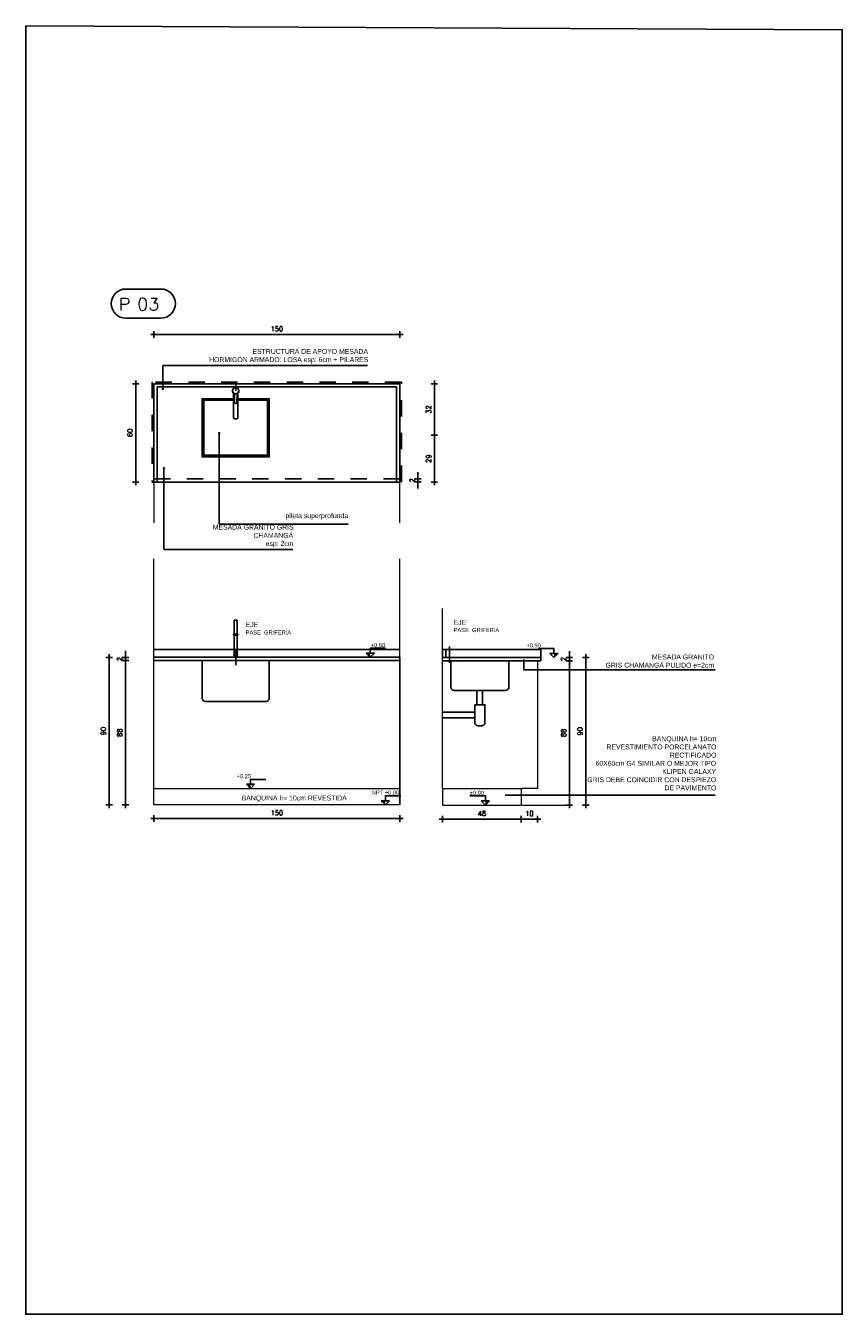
# Model space of a CAD drawing. Header units: millimetres. Extents: x 2889.7 to 2958.5, y 1033.7 to 1094.5.
# Tile 30 of 32: x 2933.9 to 2938.9, y 1051.9 to 1059.7. Entities that reach past the tile are written whole.
import ezdxf
from ezdxf.enums import TextEntityAlignment as Align

# ---------------------------------------------------------------- set-up
doc = ezdxf.new("R2010")
doc.units = ezdxf.units.MM
doc.linetypes.add('DASHDOT', pattern=[25.4, 12.7, -6.35, 0, -6.35])
doc.linetypes.add('HIDDEN2', pattern=[4.7625, 3.175, -1.5875])
for name, color, linetype in [('0.05 GRIS 253', 253, 'Continuous'), ('1MUROS-MV3', 3, 'Continuous'), ('A EQUIPAMIENTO', 5, 'Continuous'), ('A MURO', 1, 'Continuous'), ('A Muro visto', 2, 'Continuous'), ('A PROYECCION 2', 2, 'Continuous'), ('A PROYECCION DISC', 9, 'HIDDEN2'), ('A TABIQUE', 2, 'Continuous'), ('ACOT-P', 2, 'Continuous'), ('TEXTOS', 2, 'Continuous'), ('TXT COTA', 3, 'Continuous')]:
    doc.layers.add(name, color=color, linetype=linetype)
doc.styles.add('arial', font='arial.ttf')
doc.styles.add('ROMANS', font='romans.shx')
doc.styles.add('SaAS simplex', font='simplex.shx', dxfattribs={"width": 0.8})
doc.dimstyles.new('COTAS 125', dxfattribs={"dimscale": 0.01, "dimtxt": 15, "dimasz": 8, "dimexe": 5, "dimexo": 20, "dimgap": 10, "dimtad": 0, "dimzin": 9, "dimdsep": 46, "dimtxsty": 'SaAS simplex', "dimblk": 'OBLIQUE', "dimcen": 0, "dimclrd": 8, "dimclre": 8, "dimclrt": 256, "dimadec": 1, "dimazin": 0, "dimtfac": 1, "dimtmove": 2, "dimatfit": 3, "dimldrblk": 'OBLIQUE', "dimfxl": 10, "dimlwd": -1, "dimlwe": -1, "dimarcsym": 0})
doc.dimstyles.new('ESC20', dxfattribs={"dimtxt": 0.03, "dimasz": 0.02, "dimexe": 0, "dimexo": 0, "dimgap": 0.02, "dimtad": 1, "dimtoh": 1, "dimdec": 0, "dimlfac": 100, "dimzin": 12, "dimdsep": 46, "dimtxsty": 'ROMANS', "dimblk1": 'PUNTO', "dimblk2": 'PUNTO', "dimsah": 1, "dimcen": 0, "dimse1": 1, "dimse2": 1, "dimclrd": 1, "dimclre": 1, "dimadec": 0, "dimazin": 0, "dimtfac": 0.1, "dimtdec": 0, "dimtix": 1, "dimtmove": 2, "dimatfit": 3, "dimldrblk": 'PUNTO', "dimfxl": 1, "dimtvp": 0.7, "dimtolj": 1, "dimtzin": 0, "dimarcsym": 0})
pattern_1 = [(0, (-1.9765, -23.8834), (0, 6.985), [5.08, -1.905]), (90, (-1.9765, -23.8834), (-6.985, 4e-16), [5.08, -1.905])]

# ---------------------------------------------------------------- blocks, each defined once
blk = doc.blocks.new('*U2')
for p, q in [((-0.273, 0.158), (0.153, 0.158)), ((-0.273, -0.198), (0.153, -0.198))]:
    blk.add_line(p, q)
for centre, start, end in [((-0.273, -0.02), 90, 270), ((0.153, -0.02), 270, 90)]:
    blk.add_arc(centre, 0.178, start, end)
at = {"style": 'ROMANS', "width": 1.1}
blk.add_text('P', height=0.15, dxfattribs=at).set_placement((-0.365, -0.102))
at = {"color": 0, "linetype": 'ByBlock', "style": 'ROMANS', "width": 1.05}
blk.add_attdef('NRO', text='', height=0.15, dxfattribs=at).set_placement((0, -0.027), align=Align.MIDDLE)
blk = doc.blocks.new('PUNTO')
for p, q in [((-1, 0), (1, 0)), ((0, 1), (0, -1))]:
    blk.add_line(p, q)
at = {"const_width": 0.3}
blk.add_lwpolyline([(-0.15, 0, 1), (0.15, 0, 1)], format="xyb", close=True, dxfattribs=at)
blk = doc.blocks.new('*D289')
at = {"layer": 'ACOT-P', "color": 8, "lineweight": -2, "transparency": 16777216}
blk.add_line((2934.5545, 1057.5265), (2934.5545, 1056.9665), dxfattribs=at)
at = {"layer": 'ACOT-P', "color": 8, "lineweight": -2, "transparency": 16777216, "xscale": 0.02, "yscale": 0.02, "zscale": 0.02}
for p, rotation in [((2934.5545, 1057.5465), 90), ((2934.5545, 1056.9465), 270)]:
    blk.add_blockref('PUNTO', p, dxfattribs=dict(at, rotation=rotation))
at = {"layer": 'ACOT-P', "color": 0, "transparency": 16777216, "insert": (2934.5195, 1057.2465), "char_height": 0.03, "attachment_point": 5, "rotation": 90, "style": 'ROMANS'}
blk.add_mtext('\\A1;60', dxfattribs=at)
blk = doc.blocks.new('*D290')
at = {"layer": 'ACOT-P', "color": 8, "lineweight": -2, "transparency": 16777216}
blk.add_line((2936.146, 1057.8465), (2934.686, 1057.8465), dxfattribs=at)
at = {"layer": 'ACOT-P', "color": 8, "lineweight": -2, "transparency": 16777216, "xscale": 0.02, "yscale": 0.02, "zscale": 0.02, "rotation": 180}
blk.add_blockref('PUNTO', (2934.666, 1057.8465), dxfattribs=at)
at = {"layer": 'ACOT-P', "color": 8, "lineweight": -2, "transparency": 16777216, "xscale": 0.02, "yscale": 0.02, "zscale": 0.02}
blk.add_blockref('PUNTO', (2936.166, 1057.8465), dxfattribs=at)
at = {"layer": 'ACOT-P', "color": 0, "transparency": 16777216, "insert": (2935.416, 1057.8815), "char_height": 0.03, "attachment_point": 5, "style": 'ROMANS'}
blk.add_mtext('\\A1;150', dxfattribs=at)
blk = doc.blocks.new('_Oblique')
at = {"color": 0, "linetype": 'ByBlock', "lineweight": -2}
blk.add_line((-0.5, -0.5), (0.5, 0.5), dxfattribs=at)
blk = doc.blocks.new('*D291')
at = {"layer": 'ACOT-P', "color": 8, "lineweight": -2, "transparency": 16777216}
for p, q in [((2936.2775, 1056.9865), (2936.2775, 1057.0065)), ((2936.2775, 1056.9471), (2936.2775, 1056.9665)), ((2936.2775, 1056.9271), (2936.2775, 1056.9071))]:
    blk.add_line(p, q, dxfattribs=at)
at = {"layer": 'ACOT-P', "color": 8, "lineweight": -2, "transparency": 16777216, "xscale": 0.02, "yscale": 0.02, "zscale": 0.02}
for p, rotation in [((2936.2775, 1056.9665), 270), ((2936.2775, 1056.9471), 90)]:
    blk.add_blockref('PUNTO', p, dxfattribs=dict(at, rotation=rotation))
at = {"layer": 'ACOT-P', "color": 0, "transparency": 16777216, "insert": (2936.2425, 1056.9568), "char_height": 0.03, "attachment_point": 5, "rotation": 90, "style": 'ROMANS'}
blk.add_mtext('\\A1;2', dxfattribs=at)
blk = doc.blocks.new('*D292')
at = {"layer": 'ACOT-P', "color": 8, "lineweight": -2, "transparency": 16777216}
blk.add_line((2936.3775, 1057.2115), (2936.3775, 1056.9665), dxfattribs=at)
at = {"layer": 'ACOT-P', "color": 8, "lineweight": -2, "transparency": 16777216, "xscale": 0.02, "yscale": 0.02, "zscale": 0.02}
for p, rotation in [((2936.3775, 1057.2315), 90), ((2936.3775, 1056.9465), 270)]:
    blk.add_blockref('PUNTO', p, dxfattribs=dict(at, rotation=rotation))
at = {"layer": 'ACOT-P', "color": 0, "transparency": 16777216, "insert": (2936.3425, 1057.089), "char_height": 0.03, "attachment_point": 5, "rotation": 90, "style": 'ROMANS'}
blk.add_mtext('\\A1;29', dxfattribs=at)
blk = doc.blocks.new('*D293')
at = {"layer": 'ACOT-P', "color": 8, "lineweight": -2, "transparency": 16777216}
blk.add_line((2936.3775, 1057.2515), (2936.3775, 1057.5265), dxfattribs=at)
at = {"layer": 'ACOT-P', "color": 8, "lineweight": -2, "transparency": 16777216, "xscale": 0.02, "yscale": 0.02, "zscale": 0.02}
for p, rotation in [((2936.3775, 1057.5465), 90), ((2936.3775, 1057.2315), 270)]:
    blk.add_blockref('PUNTO', p, dxfattribs=dict(at, rotation=rotation))
at = {"layer": 'ACOT-P', "color": 0, "transparency": 16777216, "insert": (2936.3425, 1057.389), "char_height": 0.03, "attachment_point": 5, "rotation": 90, "style": 'ROMANS'}
blk.add_mtext('\\A1;32', dxfattribs=at)
blk = doc.blocks.new('*D294')
at = {"layer": 'ACOT-P', "color": 8, "lineweight": -2, "transparency": 16777216}
blk.add_line((2934.4922, 1055.8366), (2934.4922, 1054.9966), dxfattribs=at)
at = {"layer": 'ACOT-P', "color": 8, "lineweight": -2, "transparency": 16777216, "xscale": 0.02, "yscale": 0.02, "zscale": 0.02}
for p, rotation in [((2934.4922, 1055.8566), 90), ((2934.4922, 1054.9766), 270)]:
    blk.add_blockref('PUNTO', p, dxfattribs=dict(at, rotation=rotation))
at = {"layer": 'ACOT-P', "color": 0, "transparency": 16777216, "insert": (2934.4572, 1055.4166), "char_height": 0.03, "attachment_point": 5, "rotation": 90, "style": 'ROMANS'}
blk.add_mtext('\\A1;88', dxfattribs=at)
blk = doc.blocks.new('*D295')
at = {"layer": 'ACOT-P', "color": 8, "lineweight": -2, "transparency": 16777216}
blk.add_line((2934.3922, 1055.8566), (2934.3922, 1054.9966), dxfattribs=at)
at = {"layer": 'ACOT-P', "color": 8, "lineweight": -2, "transparency": 16777216, "xscale": 0.02, "yscale": 0.02, "zscale": 0.02}
for p, rotation in [((2934.3922, 1055.8766), 90), ((2934.3922, 1054.9766), 270)]:
    blk.add_blockref('PUNTO', p, dxfattribs=dict(at, rotation=rotation))
at = {"layer": 'ACOT-P', "color": 0, "transparency": 16777216, "insert": (2934.3572, 1055.4266), "char_height": 0.03, "attachment_point": 5, "rotation": 90, "style": 'ROMANS'}
blk.add_mtext('\\A1;90', dxfattribs=at)
blk = doc.blocks.new('*D296')
at = {"layer": 'ACOT-P', "color": 8, "lineweight": -2, "transparency": 16777216}
for p, q in [((2934.4922, 1055.8966), (2934.4922, 1055.9166)), ((2934.4922, 1055.8766), (2934.4922, 1055.8566)), ((2934.4922, 1055.8366), (2934.4922, 1055.8166))]:
    blk.add_line(p, q, dxfattribs=at)
at = {"layer": 'ACOT-P', "color": 8, "lineweight": -2, "transparency": 16777216, "xscale": 0.02, "yscale": 0.02, "zscale": 0.02}
for p, rotation in [((2934.4922, 1055.8766), 270), ((2934.4922, 1055.8566), 90)]:
    blk.add_blockref('PUNTO', p, dxfattribs=dict(at, rotation=rotation))
at = {"layer": 'ACOT-P', "color": 0, "transparency": 16777216, "insert": (2934.4572, 1055.8666), "char_height": 0.03, "attachment_point": 5, "rotation": 90, "style": 'ROMANS'}
blk.add_mtext('\\A1;2', dxfattribs=at)
blk = doc.blocks.new('*D297')
at = {"layer": 'ACOT-P', "color": 8, "lineweight": -2, "transparency": 16777216}
blk.add_line((2936.146, 1054.8926), (2934.686, 1054.8926), dxfattribs=at)
at = {"layer": 'ACOT-P', "color": 8, "lineweight": -2, "transparency": 16777216, "xscale": 0.02, "yscale": 0.02, "zscale": 0.02, "rotation": 180}
blk.add_blockref('PUNTO', (2934.666, 1054.8926), dxfattribs=at)
at = {"layer": 'ACOT-P', "color": 8, "lineweight": -2, "transparency": 16777216, "xscale": 0.02, "yscale": 0.02, "zscale": 0.02}
blk.add_blockref('PUNTO', (2936.166, 1054.8926), dxfattribs=at)
at = {"layer": 'ACOT-P', "color": 0, "transparency": 16777216, "insert": (2935.416, 1054.9276), "char_height": 0.03, "attachment_point": 5, "style": 'ROMANS'}
blk.add_mtext('\\A1;150', dxfattribs=at)
blk = doc.blocks.new('*D298')
at = {"layer": 'ACOT-P', "color": 8, "lineweight": -2, "transparency": 16777216}
blk.add_line((2936.4474, 1054.8884), (2936.8874, 1054.8884), dxfattribs=at)
at = {"layer": 'ACOT-P', "color": 8, "lineweight": -2, "transparency": 16777216, "xscale": 0.02, "yscale": 0.02, "zscale": 0.02, "rotation": 180}
blk.add_blockref('PUNTO', (2936.4274, 1054.8884), dxfattribs=at)
at = {"layer": 'ACOT-P', "color": 8, "lineweight": -2, "transparency": 16777216, "xscale": 0.02, "yscale": 0.02, "zscale": 0.02}
blk.add_blockref('PUNTO', (2936.9074, 1054.8884), dxfattribs=at)
at = {"layer": 'ACOT-P', "color": 0, "transparency": 16777216, "insert": (2936.6674, 1054.9234), "char_height": 0.03, "attachment_point": 5, "style": 'ROMANS'}
blk.add_mtext('\\A1;48', dxfattribs=at)
blk = doc.blocks.new('*D299')
at = {"layer": 'ACOT-P', "color": 8, "lineweight": -2, "transparency": 16777216}
blk.add_line((2937.2013, 1055.8352), (2937.2013, 1054.9952), dxfattribs=at)
at = {"layer": 'ACOT-P', "color": 8, "lineweight": -2, "transparency": 16777216, "xscale": 0.02, "yscale": 0.02, "zscale": 0.02}
for p, rotation in [((2937.2013, 1055.8552), 90), ((2937.2013, 1054.9752), 270)]:
    blk.add_blockref('PUNTO', p, dxfattribs=dict(at, rotation=rotation))
at = {"layer": 'ACOT-P', "color": 0, "transparency": 16777216, "insert": (2937.1663, 1055.4152), "char_height": 0.03, "attachment_point": 5, "rotation": 90, "style": 'ROMANS'}
blk.add_mtext('\\A1;88', dxfattribs=at)
blk = doc.blocks.new('*D300')
at = {"layer": 'ACOT-P', "color": 8, "lineweight": -2, "transparency": 16777216}
blk.add_line((2937.3013, 1055.8552), (2937.3013, 1054.9952), dxfattribs=at)
at = {"layer": 'ACOT-P', "color": 8, "lineweight": -2, "transparency": 16777216, "xscale": 0.02, "yscale": 0.02, "zscale": 0.02}
for p, rotation in [((2937.3013, 1055.8752), 90), ((2937.3013, 1054.9752), 270)]:
    blk.add_blockref('PUNTO', p, dxfattribs=dict(at, rotation=rotation))
at = {"layer": 'ACOT-P', "color": 0, "transparency": 16777216, "insert": (2937.2663, 1055.4252), "char_height": 0.03, "attachment_point": 5, "rotation": 90, "style": 'ROMANS'}
blk.add_mtext('\\A1;90', dxfattribs=at)
blk = doc.blocks.new('*D301')
at = {"layer": 'ACOT-P', "color": 8, "lineweight": -2, "transparency": 16777216}
for p, q in [((2937.2013, 1055.8952), (2937.2013, 1055.9152)), ((2937.2013, 1055.8752), (2937.2013, 1055.8552)), ((2937.2013, 1055.8352), (2937.2013, 1055.8152))]:
    blk.add_line(p, q, dxfattribs=at)
at = {"layer": 'ACOT-P', "color": 8, "lineweight": -2, "transparency": 16777216, "xscale": 0.02, "yscale": 0.02, "zscale": 0.02}
for p, rotation in [((2937.2013, 1055.8752), 270), ((2937.2013, 1055.8552), 90)]:
    blk.add_blockref('PUNTO', p, dxfattribs=dict(at, rotation=rotation))
at = {"layer": 'ACOT-P', "color": 0, "transparency": 16777216, "insert": (2937.1663, 1055.8652), "char_height": 0.03, "attachment_point": 5, "rotation": 90, "style": 'ROMANS'}
blk.add_mtext('\\A1;2', dxfattribs=at)
blk = doc.blocks.new('*D302')
at = {"layer": 'ACOT-P', "color": 8, "lineweight": -2, "transparency": 16777216}
blk.add_line((2936.9274, 1054.8884), (2936.9874, 1054.8884), dxfattribs=at)
at = {"layer": 'ACOT-P', "color": 8, "lineweight": -2, "transparency": 16777216, "xscale": 0.02, "yscale": 0.02, "zscale": 0.02, "rotation": 180}
blk.add_blockref('PUNTO', (2936.9074, 1054.8884), dxfattribs=at)
at = {"layer": 'ACOT-P', "color": 8, "lineweight": -2, "transparency": 16777216, "xscale": 0.02, "yscale": 0.02, "zscale": 0.02}
blk.add_blockref('PUNTO', (2937.0074, 1054.8884), dxfattribs=at)
at = {"layer": 'ACOT-P', "color": 0, "transparency": 16777216, "insert": (2936.9574, 1054.9234), "char_height": 0.03, "attachment_point": 5, "style": 'ROMANS'}
blk.add_mtext('\\A1;10', dxfattribs=at)

msp = doc.modelspace()

# ---------------------------------------------------------------- hatches: boundary and pattern name
at = {"layer": '0.05 GRIS 253'}
h = msp.add_hatch(dxfattribs=at)
h.set_pattern_fill('ANGLE', color=256)
h.set_pattern_definition(pattern_1)
h.paths.add_polyline_path([(2937.02744, 1055.87516), (2936.72744, 1055.87516), (2936.72744, 1055.85516), (2937.02744, 1055.85516)])
h.paths.add_polyline_path([(2936.72744, 1055.87516), (2936.42744, 1055.87516), (2936.42744, 1055.85516), (2936.72744, 1055.85516)])
h.paths.add_polyline_path([(2936.44744, 1055.92516), (2936.42744, 1055.92516), (2936.42744, 1055.87516), (2936.44744, 1055.87516)])
h = msp.add_hatch(dxfattribs=at)
h.set_pattern_fill('ANGLE', color=256)
h.set_pattern_definition(pattern_1)
h.paths.add_polyline_path([(2936.16604, 1055.87663), (2935.16482, 1055.87663), (2935.16482, 1055.85663), (2936.16604, 1055.85663)])
h.paths.add_polyline_path([(2935.16482, 1055.87663), (2934.66604, 1055.87663), (2934.66604, 1055.85663), (2935.16482, 1055.85663)])
at = {"layer": 'A TABIQUE'}
h = msp.add_hatch(color=256, dxfattribs=at)
h.dxf.hatch_style = 1
h.paths.add_polyline_path([(2935.98641, 1055.90182), (2935.96121, 1055.90182), (2935.98641, 1055.87663)])
h = msp.add_hatch(color=256, dxfattribs=at)
h.dxf.hatch_style = 1
h.paths.add_polyline_path([(2937.10713, 1055.90036), (2937.13232, 1055.90036), (2937.10713, 1055.87516)])
h = msp.add_hatch(color=256, dxfattribs=at)
h.dxf.hatch_style = 1
h.paths.add_polyline_path([(2935.25533, 1055.10182), (2935.23014, 1055.10182), (2935.25533, 1055.07663)])
h = msp.add_hatch(color=256, dxfattribs=at)
h.dxf.hatch_style = 1
h.paths.add_polyline_path([(2936.07888, 1055.00182), (2936.05368, 1055.00182), (2936.07888, 1054.97663)])
h = msp.add_hatch(color=256, dxfattribs=at)
h.dxf.hatch_style = 1
h.paths.add_polyline_path([(2936.68862, 1055.00036), (2936.71382, 1055.00036), (2936.68862, 1054.97516)])

# ---------------------------------------------------------------- linework, layer by layer
for p, q in [((2935.16482, 1057.50333), (2935.16482, 1057.54654)), ((2936.80929, 1055.03568), (2938.09114, 1055.03568))]:
    msp.add_line(p, q)
msp.add_lwpolyline([(2938.09114, 1055.79972), (2936.92427, 1055.79972), (2936.92427, 1055.86389)])
for p in [(2936.52368, 1055.85516), (2936.89368, 1055.85516)]:
    msp.add_point(p)
at = {"layer": '1MUROS-MV3', "color": 7}
msp.add_lwpolyline([(2933.88358, 1059.731), (2938.86673, 1059.70651), (2938.86673, 1051.8676), (2933.88358, 1051.8676)], close=True, dxfattribs=at)
at = {"layer": 'A EQUIPAMIENTO', "color": 5}
for p, q in [((2935.15582, 1056.01883), (2935.15582, 1056.10263)), ((2935.17382, 1056.10263), (2935.15582, 1056.10263)), ((2935.17382, 1056.01883), (2935.17382, 1056.10263)), ((2935.17832, 1056.01883), (2935.15132, 1056.01883)), ((2935.15132, 1056.01163), (2935.15132, 1056.01883)), ((2935.17832, 1056.01163), (2935.15132, 1056.01163)), ((2935.15582, 1055.89823), (2935.15582, 1056.01163)), ((2935.17382, 1055.89823), (2935.17382, 1056.01163)), ((2935.17832, 1056.01163), (2935.17832, 1056.01883)), ((2935.17382, 1055.89823), (2935.15582, 1055.89823)), ((2935.15582, 1055.87663), (2935.15582, 1055.88703)), ((2935.17382, 1055.87663), (2935.17382, 1055.88703))]:
    msp.add_line(p, q, dxfattribs=at)
at = {"layer": 'A EQUIPAMIENTO'}
msp.add_lwpolyline([(2935.17277, 1057.43434), (2935.1728, 1057.47828, -0.2099655), (2935.17766, 1057.48933, 2.5669551), (2935.15195, 1057.48934, -0.2099655), (2935.1568, 1057.47829), (2935.15677, 1057.43435, 1)], format="xyb", close=True, dxfattribs=at)
msp.add_lwpolyline([(2935.17881, 1057.49047), (2935.17871, 1057.34011, -0.4142136), (2935.1717, 1057.33311), (2935.1577, 1057.33312, -0.4142136), (2935.15071, 1057.34013), (2935.15081, 1057.49049)], format="xyb", dxfattribs=at)
for points in [[(2935.17882, 1057.45507), (2935.36982, 1057.45507), (2935.36982, 1057.10007), (2934.95982, 1057.10007), (2934.95982, 1057.45507), (2935.15082, 1057.45507)], [(2935.17882, 1057.44507), (2935.35982, 1057.44507), (2935.35982, 1057.11007), (2934.96982, 1057.11007), (2934.96982, 1057.44507), (2935.15082, 1057.44507)]]:
    msp.add_lwpolyline(points, dxfattribs=at)
msp.add_circle((2935.16482, 1057.50333), 0.019, dxfattribs=at)
at = {"layer": 'A EQUIPAMIENTO', "color": 5}
msp.add_arc((2935.16482, 1055.89263), 0.0106, 148.109208, 31.890792, dxfattribs=at)
at = {"layer": 'A MURO'}
for p, q in [((2934.66604, 1055.87663), (2936.16604, 1055.87663)), ((2934.66604, 1055.85663), (2936.16604, 1055.85663)), ((2936.42744, 1055.87516), (2937.02744, 1055.87516)), ((2936.42744, 1055.85516), (2937.02744, 1055.85516)), ((2937.02744, 1055.87516), (2937.02744, 1055.85516))]:
    msp.add_line(p, q, dxfattribs=at)
for points in [[(2936.16604, 1056.94654), (2936.16604, 1057.54654), (2934.66604, 1057.54654), (2934.66604, 1056.94654)], [(2936.42744, 1055.87516), (2936.44744, 1055.87516), (2936.44744, 1055.92516), (2936.42744, 1055.92516)]]:
    msp.add_lwpolyline(points, close=True, dxfattribs=at)
msp.add_lwpolyline([(2936.14604, 1056.94654), (2936.14604, 1057.52654), (2934.68604, 1057.52654), (2934.68604, 1056.94654)], dxfattribs=at)
at = {"layer": 'A Muro visto', "color": 8}
for p, q in [((2934.66604, 1055.92516), (2935.15582, 1055.92516)), ((2935.17382, 1055.92516), (2936.16604, 1055.92516)), ((2936.44744, 1055.92516), (2937.02744, 1055.92516)), ((2937.02744, 1055.92516), (2937.02744, 1055.87516))]:
    msp.add_line(p, q, dxfattribs=at)
at = {"layer": 'A PROYECCION 2', "color": 4, "linetype": 'Continuous', "lineweight": 13}
for p, q in [((2934.66604, 1054.97663), (2934.66604, 1056.47757)), ((2936.16604, 1054.97663), (2936.16604, 1056.47757)), ((2936.42744, 1055.07516), (2936.42744, 1056.17525)), ((2936.16604, 1055.85663), (2936.16604, 1055.87663)), ((2937.00744, 1055.85516), (2937.00744, 1055.07516)), ((2934.66604, 1055.07663), (2936.16604, 1055.07663)), ((2936.42744, 1055.07516), (2936.42744, 1054.97516)), ((2936.42744, 1055.07516), (2936.90846, 1055.07516)), ((2936.90744, 1055.07516), (2936.90744, 1054.97516)), ((2937.00744, 1055.07516), (2936.90846, 1055.07516)), ((2936.42744, 1054.97516), (2937.19362, 1054.97516))]:
    msp.add_line(p, q, dxfattribs=at)
at = {"layer": 'A PROYECCION 2', "linetype": 'Continuous', "lineweight": 13}
msp.add_line((2936.16604, 1055.87663), (2936.16604, 1054.97663), dxfattribs=at)
at = {"layer": 'A PROYECCION 2', "color": 4, "linetype": 'Continuous', "lineweight": 13}
for points in [[(2934.66604, 1056.94654), (2934.66604, 1056.69654)], [(2936.16604, 1056.69654), (2936.16604, 1056.94654)], [(2936.16604, 1054.97663), (2934.66604, 1054.97663)]]:
    msp.add_lwpolyline(points, dxfattribs=at)
at = {"layer": 'A PROYECCION DISC', "color": 8, "ltscale": 0.001}
msp.add_line((2936.16604, 1056.96654), (2934.65604, 1056.96654), dxfattribs=at)
at = {"layer": 'A PROYECCION DISC', "color": 8, "linetype": 'DASHDOT', "ltscale": 0.002}
for p, q in [((2935.16482, 1055.82829), (2935.16482, 1055.9931)), ((2936.47066, 1055.84276), (2936.47066, 1056.00757))]:
    msp.add_line(p, q, dxfattribs=at)
at = {"layer": 'A PROYECCION DISC', "linetype": 'Continuous', "ltscale": 0.1}
for p, q in [((2936.47744, 1055.69516), (2936.47744, 1055.85516)), ((2936.83244, 1055.69516), (2936.83244, 1055.85516)), ((2936.63635, 1055.67544), (2936.63635, 1055.58734)), ((2936.67135, 1055.67522), (2936.67135, 1055.58734)), ((2936.62377, 1055.54137), (2936.42744, 1055.54137)), ((2936.62377, 1055.50637), (2936.42744, 1055.50637))]:
    msp.add_line(p, q, dxfattribs=at)
at = {"layer": 'A PROYECCION DISC', "color": 8, "ltscale": 0.001}
msp.add_lwpolyline([(2936.17604, 1057.55654), (2934.65604, 1057.55654), (2934.65604, 1056.94654), (2936.17604, 1056.94654)], close=True, dxfattribs=at)
at = {"layer": 'A PROYECCION DISC', "linetype": 'Continuous', "ltscale": 0.1}
for points in [[(2934.95982, 1055.85663), (2934.95982, 1055.62663, 0.4142136), (2934.97982, 1055.60663)], [(2934.97982, 1055.60663), (2935.34982, 1055.60663, 0.4142136), (2935.36982, 1055.62663), (2935.36982, 1055.85663)], [(2936.47744, 1055.72516), (2936.47744, 1055.69516, 0.4142136), (2936.49744, 1055.67516)], [(2936.49744, 1055.67516), (2936.81244, 1055.67516, 0.4142136), (2936.83244, 1055.69516)]]:
    msp.add_lwpolyline(points, format="xyb", dxfattribs=at)
at = {"layer": 'A PROYECCION DISC', "linetype": 'Continuous', "ltscale": 0.1, "elevation": 0}
msp.add_lwpolyline([(2936.62377, 1055.58734), (2936.62377, 1055.47805, 0.4142136), (2936.64377, 1055.45805), (2936.66611, 1055.45805, 0.4142136), (2936.68611, 1055.47805), (2936.68611, 1055.58734)], format="xyb", close=True, dxfattribs=at)
at = {"layer": 'A TABIQUE'}
for p, q in [((2935.98641, 1055.87663), (2935.96121, 1055.90182)), ((2936.0116, 1055.90182), (2935.96121, 1055.90182)), ((2935.98641, 1055.87663), (2936.0116, 1055.90182)), ((2937.10713, 1055.87516), (2937.08193, 1055.90036)), ((2937.08193, 1055.90036), (2937.13232, 1055.90036)), ((2937.10713, 1055.87516), (2937.13232, 1055.90036)), ((2935.25533, 1055.07663), (2935.23014, 1055.10182)), ((2935.28053, 1055.10182), (2935.23014, 1055.10182)), ((2935.25533, 1055.07663), (2935.28053, 1055.10182)), ((2936.07888, 1054.97663), (2936.05368, 1055.00182)), ((2936.10407, 1055.00182), (2936.05368, 1055.00182)), ((2936.07888, 1054.97663), (2936.10407, 1055.00182)), ((2936.68862, 1054.97516), (2936.66343, 1055.00036)), ((2936.66343, 1055.00036), (2936.71382, 1055.00036)), ((2936.68862, 1054.97516), (2936.71382, 1055.00036))]:
    msp.add_line(p, q, dxfattribs=at)
for points in [[(2935.98641, 1055.90182), (2935.98641, 1055.93182), (2936.08016, 1055.93182)], [(2937.10713, 1055.90036), (2937.10713, 1055.93036), (2937.01338, 1055.93036)], [(2935.25533, 1055.10182), (2935.25533, 1055.13182), (2935.34908, 1055.13182)], [(2936.07888, 1055.00182), (2936.07888, 1055.03182), (2936.17263, 1055.03182)], [(2936.68862, 1055.00036), (2936.68862, 1055.03036), (2936.59487, 1055.03036)]]:
    msp.add_lwpolyline(points, dxfattribs=at)

# ---------------------------------------------------------------- block references
at = {"layer": 'TXT COTA', "xscale": 0.5, "yscale": 0.5, "zscale": 0.5}
msp.add_blockref('*U2', (2934.63114, 1058.04532), dxfattribs=at).add_auto_attribs({'NRO': '03'})

# ---------------------------------------------------------------- texts
at = {"layer": 'TEXTOS', "style": 'arial'}
for s, insert, char_height, width, attachment_point in [('\\pi0.37814;{\\C2;ESTRUCTURA DE APOYO MESADA\\P\\pi0.11371;HORMIGÓN ARMADO: LOSA esp: 6cm + PILARES}', (2934.88889, 1057.66946), 0.03, 1.0804819, 7), ('{\\C2;pileta superprofunda}', (2935.85113, 1056.75611), 0.03, 1.0804819, 3), ('\\pi0.19806;{\\C2;MESADA GRANITO GRIS \\P\\pi0.44629;CHAMANGÁ\\P\\pi0.52064;esp: 2cm}', (2934.82703, 1056.54696), 0.03, 0.6864335, 7), ('{\\H1.2x;\\C2;EJE\\P\\H0.83333x;PASE  GRIFERÍA }', (2935.22579, 1056.01558), 0.025, 1.0804819, 7), ('{\\H1.2x;\\C2;EJE\\P\\H0.83333x;PASE  GRIFERÍA }', (2936.49497, 1056.03005), 0.025, 1.0804819, 7), ('\\pi0.2951;MESADA GRANITO \\P\\pi0.01204;GRIS CHAMANGÁ PULIDO e=2cm', (2937.41016, 1055.8938), 0.03, 0.6696665, 1), ('\\pi0.43999;{\\C2;BANQUINA h= 10cm\\P\\pi0.16119;REVESTIMIENTO PORCELANATO \\P\\pi0.5478;RECTIFICADO  \\P\\pi0.094194;60X60cm G4 SIMILAR O MEJOR TIPO \\P\\pi0.50163;KLIPEN GALAXY\\P\\pi0.04371;GRIS DEBE COINCIDIR CON DESPIEZO \\P\\pi0.51509;DE PAVIMENTO}', (2937.26687, 1055.39481), 0.03, 0.8266769, 1), ('{\\C2;BANQUINA h= 10cm REVESTIDA}', (2935.84276, 1054.99483), 0.03, 1.0804819, 9)]:
    msp.add_mtext(s, dxfattribs=dict(at, insert=insert, char_height=char_height, width=width, attachment_point=attachment_point))
at = {"layer": 'TXT COTA', "char_height": 0.025, "style": 'arial'}
for s, insert, attachment_point in [('\\pi-0.084754;+0.90', (2936.07357, 1055.93829), 7), ('+0.90', (2937.02744, 1055.93682), 9), ('\\pi-0.085027;+0.25', (2935.25533, 1055.13829), 7), ('\\pi-0.16359;NPT +0.00', (2936.15888, 1055.03829), 7), ('±0.00', (2936.68104, 1055.03682), 9)]:
    msp.add_mtext(s, dxfattribs=dict(at, insert=insert, attachment_point=attachment_point))

# ---------------------------------------------------------------- dimensions: what is measured, and where the dimension line sits
at = {"layer": 'ACOT-P'}
dim = msp.add_linear_dim(base=(2934.66604, 1057.84654), p1=(2936.16604, 1057.54654), p2=(2934.66604, 1057.54654), dimstyle='ESC20', override={"dimclrd": 8}, dxfattribs=at)
dim.commit()
dim.dimension.update_dxf_attribs({"geometry": '*D290', "text_midpoint": (2935.41604, 1057.88154)})
for base, p1, p2, angle, picture, middle in [((2934.55453, 1056.94654), (2934.66604, 1057.54654), (2934.66604, 1056.94654), 90, '*D289', (2934.51953, 1057.24654)), ((2936.3775484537, 1057.5465410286), (2936.1660388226, 1057.2315410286), (2936.1660388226, 1057.5465410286), 90, '*D293', (2936.3425484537, 1057.3890410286)), ((2936.3775484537, 1056.9465410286), (2936.1660388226, 1057.2315410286), (2936.1760388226, 1056.9465410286), 90, '*D292', (2936.3425484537, 1057.0890410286)), ((2936.27755, 1056.96654), (2936.16604, 1056.94711), (2936.16604, 1056.96654), 90, '*D291', (2936.24255, 1056.95682)), ((2934.49217, 1055.85663), (2934.66604, 1055.87663), (2934.66604, 1055.85663), 90, '*D296', (2934.45717, 1055.86663)), ((2937.20131, 1055.85516), (2937.02744, 1055.87516), (2937.02744, 1055.85516), 90, '*D301', (2937.16631, 1055.86516)), ((2934.39217, 1054.97663), (2934.66604, 1055.87663), (2934.66604, 1054.97663), 90, '*D295', (2934.35717, 1055.42663)), ((2934.49217, 1054.97663), (2934.59217, 1055.85663), (2934.66604, 1054.97663), 90, '*D294', (2934.45717, 1055.41663)), ((2937.20131, 1054.97516), (2936.9398, 1055.85516), (2937.02744, 1054.97516), 90, '*D299', (2937.16631, 1055.41516)), ((2937.30131, 1054.97516), (2937.02744, 1055.87516), (2937.02744, 1054.97516), 90, '*D300', (2937.26631, 1055.42516)), ((2934.66604, 1054.89258), (2936.16604, 1055.25765), (2934.66604, 1054.97663), 180, '*D297', (2935.41604, 1054.92758)), ((2936.90744, 1054.88844), (2936.42744, 1054.97516), (2936.90744, 1054.97516), 0, '*D298', (2936.66744, 1054.92344)), ((2937.00744, 1054.88844), (2936.90744, 1054.97516), (2937.00744, 1054.97516), 180, '*D302', (2936.95744, 1054.92344))]:
    dim = msp.add_linear_dim(base=base, p1=p1, p2=p2, angle=angle, dimstyle='ESC20', override={"dimclrd": 8}, dxfattribs=at)
    dim.commit()
    dim.dimension.update_dxf_attribs({"geometry": picture, "text_midpoint": middle})

# ---------------------------------------------------------------- leaders
for points in [[(2934.71965, 1057.51508), (2934.71965, 1057.65729), (2935.96937, 1057.65729)], [(2935.06445, 1057.24469), (2935.06445, 1056.69007), (2935.85113, 1056.69007)], [(2934.72703, 1057.03154), (2934.72703, 1056.53479), (2935.51346, 1056.53479)]]:
    msp.add_leader(points, dimstyle='COTAS 125', override={"dimtxt": 5, "dimasz": 6, "dimldrblk": 'DotSmall'})

doc.saveas('drawing.dxf')
